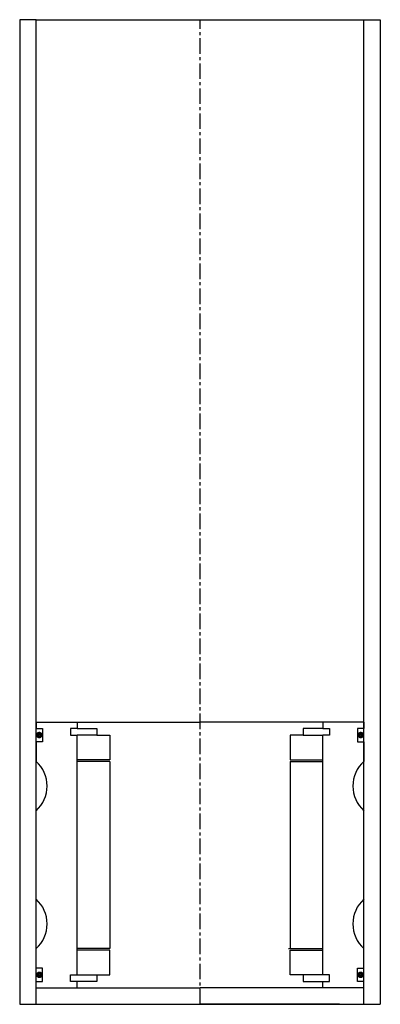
# Model space of a CAD drawing. Extents: x -55 to 55, y -10 to 290.
import ezdxf

# ---------------------------------------------------------------- set-up
doc = ezdxf.new("R2010")
doc.units = 0
doc.header["$LTSCALE"] = 0.15
doc.linetypes.add('CENTER', pattern=[50.8, 31.75, -6.35, 6.35, -6.35])
doc.layers.get('0').update_dxf_attribs({"linetype": 'CONTINUOUS'})
doc.layers.add('CENTER', color=9, linetype='CENTER')

msp = doc.modelspace()

# ---------------------------------------------------------------- linework, layer by layer
for p, q in [((-50, 290), (-55, 290)), ((-55, 290), (-55, -10)), ((-50, -10), (-50, 290)), ((-50, 290), (50, 290)), ((50, -10), (50, 290)), ((50, 290), (55, 290)), ((55, 290), (55, -10)), ((-50, 76), (-37.5, 76)), ((-50, 76), (-50, 74)), ((-37.5, 76), (0, 76)), ((-37.5, 76), (-37.5, 74)), ((37.5, 76), (0, 76)), ((37.5, 76), (37.5, 74)), ((50, 76), (37.5, 76)), ((50, 76), (50, 74)), ((-50, 74), (-48, 74)), ((-48, 74), (-48, 70)), ((-37.5, 74), (-39.5, 74)), ((-39.5, 74), (-39.5, 72)), ((-39.5, 72), (-37.5, 72)), ((-37.5, 74), (-31.5, 74)), ((-37.5, -1), (-37.5, 72)), ((-31.5, 72), (-37.5, 72)), ((-31.5, 74), (-31.5, 72)), ((-31.5, 72), (-27.5, 72)), ((-27.5, 72), (-27.5, 64.5)), ((31.5, 72), (27.5, 72)), ((27.5, 72), (27.5, 64.5)), ((37.5, 74), (31.5, 74)), ((31.5, 74), (31.5, 72)), ((31.5, 72), (37.5, 72)), ((37.5, 74), (39.5, 74)), ((39.5, 72), (37.5, 72)), ((37.5, -1), (37.5, 72)), ((39.5, 74), (39.5, 72)), ((50, 74), (48, 74)), ((48, 74), (48, 70)), ((-48, 70), (-50, 70)), ((-50, 70), (-50, 64)), ((48, 70), (50, 70)), ((50, 70), (50, 64)), ((-27.5, 64.5), (-37.5, 64.5)), ((-27.5, 64), (-37.5, 64)), ((-27.5, 64), (-27.5, 7)), ((27.5, 64.5), (37.5, 64.5)), ((27.5, 64), (27.5, 7)), ((27.5, 64), (37.5, 64)), ((-50, 22), (-50, 49)), ((50, 22), (50, 49)), ((-50, 1), (-50, 7)), ((-27.5, 7), (-37.5, 7)), ((-27.5, 6.5), (-37.5, 6.5)), ((-27.5, -1), (-27.5, 6.5)), ((27, 7), (37.5, 7)), ((27.5, -1), (27.5, 6.5)), ((27.5, 6.5), (37.5, 6.5)), ((50, 1), (50, 7)), ((-48, 1), (-50, 1)), ((-48, -3), (-48, 1)), ((48, -3), (48, 1)), ((48, 1), (50, 1)), ((-50, -3), (-48, -3)), ((-39.5, -3), (-39.5, -1)), ((-39.5, -1), (-37.5, -1)), ((-37.5, -3), (-39.5, -3)), ((-37.5, -1), (-31.5, -1)), ((-37.5, -5), (-37.5, -3)), ((-31.5, -3), (-37.5, -3)), ((-31.5, -1), (-31.5, -3)), ((-31.5, -1), (-27.5, -1)), ((31.5, -1), (27.5, -1)), ((37.5, -1), (31.5, -1)), ((31.5, -1), (31.5, -3)), ((31.5, -3), (37.5, -3)), ((39.5, -1), (37.5, -1)), ((37.5, -5), (37.5, -3)), ((37.5, -3), (39.5, -3)), ((39.5, -3), (39.5, -1)), ((50, -3), (48, -3)), ((-50, -5), (-37.5, -5)), ((-37.5, -5), (0, -5)), ((37.5, -5), (0, -5)), ((50, -5), (37.5, -5)), ((-50, -10), (-50, -8)), ((50, -10), (50, -8)), ((-55, -10), (55, -10)), ((-42.5, -10), (0, -10)), ((42.5, -10), (0, -10))]:
    msp.add_line(p, q)
at = {"const_width": 0.95}
for points in [[(-48.51, 72.04, -1), (-49.56, 72.04, -1)], [(48.51, 72.04, 1), (49.56, 72.04, 1)], [(-48.45, -1.02, -1), (-49.5, -1.02, -1)], [(48.45, -1.02, 1), (49.5, -1.02, 1)]]:
    msp.add_lwpolyline(points, format="xyb", close=True, dxfattribs=at)
for centre, start, end in [((-56.61, 56.5), 311.4096, 48.5904), ((56.61, 56.5), 131.4096, 228.5904), ((-56.61, 14.5), 311.4096, 48.5904), ((56.61, 14.5), 131.4096, 228.5904)]:
    msp.add_arc(centre, 10, start, end)
at = {"layer": 'CENTER'}
for q in [(0, 290), (0, 71), (0, 58)]:
    msp.add_line((0, -10), q, dxfattribs=at)

doc.saveas('drawing.dxf')
